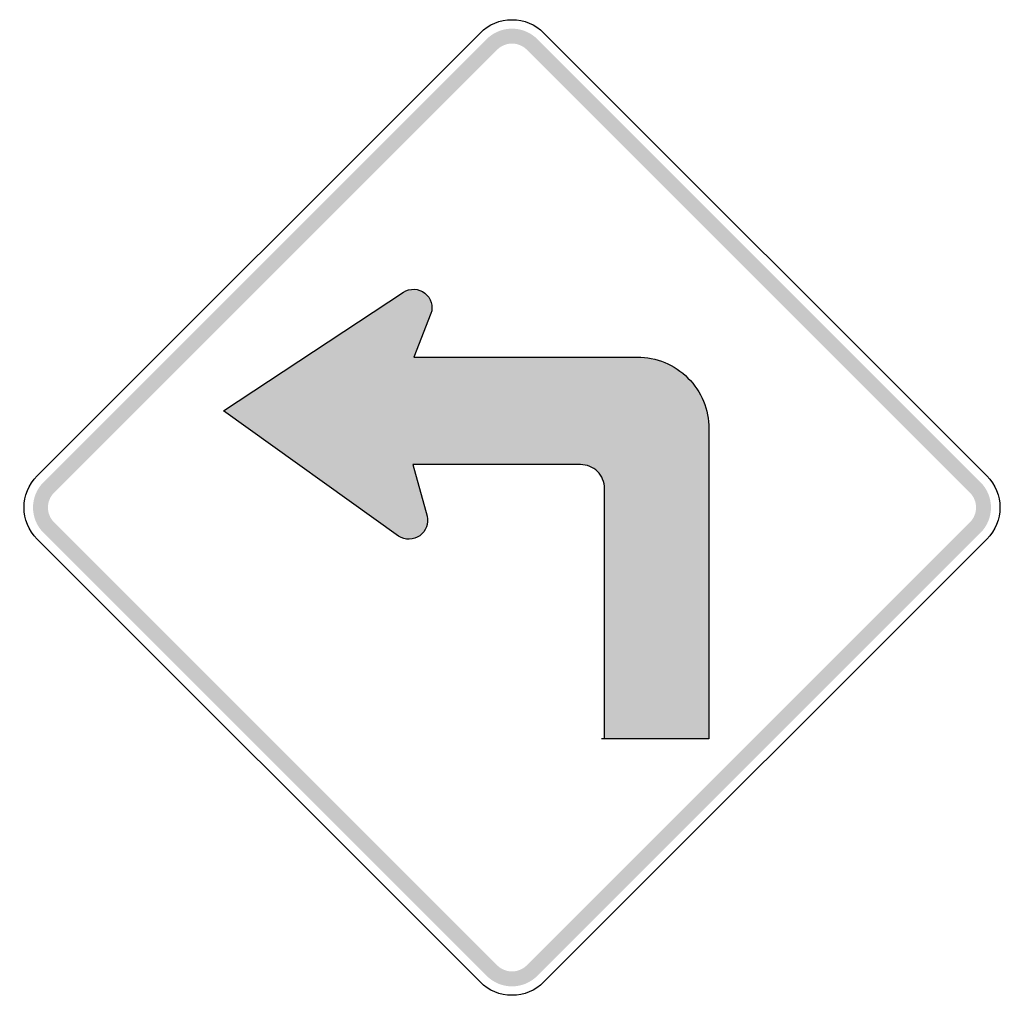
# Model space of a CAD drawing. Header units: inches. Extents: x -21.2 to 21.2, y -21 to 21.
import ezdxf

# ---------------------------------------------------------------- set-up
doc = ezdxf.new("R2010")
doc.units = ezdxf.units.IN
doc.header["$MEASUREMENT"] = 0

msp = doc.modelspace()

# ---------------------------------------------------------------- hatches: boundary and pattern name
for points in [[(1.091, 20.187), (0.986, 20.283), (0.872, 20.369), (0.751, 20.444), (0.623, 20.508), (0.49, 20.559), (0.353, 20.598), (0.213, 20.624), (0.071, 20.637), (-0.071, 20.637), (-0.213, 20.624), (-0.353, 20.598), (-0.49, 20.559), (-0.623, 20.508), (-0.751, 20.444), (-0.872, 20.369), (-0.986, 20.283), (-1.091, 20.187), (-0.637, 19.732), (-0.575, 19.788), (-0.509, 19.839), (-0.438, 19.882), (-0.364, 19.919), (-0.286, 19.949), (-0.206, 19.972), (-0.124, 19.987), (-0.042, 19.995), (0.042, 19.995), (0.124, 19.987), (0.206, 19.972), (0.286, 19.949), (0.364, 19.919), (0.438, 19.882), (0.509, 19.839), (0.575, 19.788), (0.637, 19.732), (1.091, 20.187)], [(-19.732, 0.637), (-0.637, 19.732), (-1.091, 20.187), (-20.187, 1.091), (-19.732, 0.637)], [(0.637, 19.732), (19.732, 0.637), (20.187, 1.091), (1.091, 20.187), (0.637, 19.732)], [(-20.187, 1.091), (-20.289, 0.979), (-20.379, 0.857), (-20.457, 0.727), (-20.522, 0.591), (-20.573, 0.448), (-20.609, 0.301), (-20.632, 0.151), (-20.639, 0), (-20.632, -0.151), (-20.609, -0.301), (-20.573, -0.448), (-20.522, -0.591), (-20.457, -0.727), (-20.379, -0.857), (-20.289, -0.979), (-20.187, -1.091), (-19.732, -0.637), (-19.792, -0.571), (-19.844, -0.5), (-19.89, -0.424), (-19.928, -0.344), (-19.957, -0.261), (-19.979, -0.176), (-19.992, -0.088), (-19.996, 0), (-19.992, 0.088), (-19.979, 0.176), (-19.957, 0.261), (-19.928, 0.344), (-19.89, 0.424), (-19.844, 0.5), (-19.792, 0.571), (-19.732, 0.637), (-20.187, 1.091)], [(20.187, -1.091), (20.289, -0.979), (20.379, -0.857), (20.457, -0.727), (20.522, -0.591), (20.573, -0.448), (20.609, -0.301), (20.632, -0.151), (20.639, 0), (20.632, 0.151), (20.609, 0.301), (20.573, 0.448), (20.522, 0.591), (20.457, 0.727), (20.379, 0.857), (20.289, 0.979), (20.187, 1.091), (19.732, 0.637), (19.792, 0.571), (19.844, 0.5), (19.89, 0.424), (19.928, 0.344), (19.957, 0.261), (19.979, 0.176), (19.992, 0.088), (19.996, 0), (19.992, -0.088), (19.979, -0.176), (19.957, -0.261), (19.928, -0.344), (19.89, -0.424), (19.844, -0.5), (19.792, -0.571), (19.732, -0.637), (20.187, -1.091)], [(-0.637, -19.732), (-19.732, -0.637), (-20.187, -1.091), (-1.091, -20.187), (-0.637, -19.732)], [(19.732, -0.637), (0.637, -19.732), (1.091, -20.187), (20.187, -1.091), (19.732, -0.637)], [(-1.091, -20.187), (-0.979, -20.289), (-0.857, -20.379), (-0.727, -20.457), (-0.591, -20.522), (-0.448, -20.573), (-0.301, -20.609), (-0.151, -20.632), (0, -20.639), (0.151, -20.632), (0.301, -20.609), (0.448, -20.573), (0.591, -20.522), (0.727, -20.457), (0.857, -20.379), (0.979, -20.289), (1.091, -20.187), (0.637, -19.732), (0.571, -19.792), (0.5, -19.844), (0.424, -19.89), (0.344, -19.928), (0.261, -19.957), (0.176, -19.979), (0.088, -19.992), (0, -19.996), (-0.088, -19.992), (-0.176, -19.979), (-0.261, -19.957), (-0.344, -19.928), (-0.424, -19.89), (-0.5, -19.844), (-0.571, -19.792), (-0.637, -19.732), (-1.091, -20.187)]]:
    msp.add_hatch(color=7).paths.add_polyline_path(points)
h = msp.add_hatch(color=7)
edge = h.paths.add_edge_path()
edge.add_line((-4.226, 6.474), (-3.491, 8.355))
edge.add_spline(control_points=[(-3.491, 8.355), (-3.381, 8.676), (-3.488, 9.031), (-3.757, 9.239), (-4.025, 9.446), (-4.396, 9.46), (-4.679, 9.274)], knot_values=[0, 0, 0, 0, 1, 1, 1, 2, 2, 2, 2], degree=3, periodic=0)
edge.add_line((-4.679, 9.274), (-12.425, 4.167))
edge.add_line((-12.425, 4.167), (-4.884, -1.238))
edge.add_spline(control_points=[(-4.884, -1.238), (-4.606, -1.418), (-4.246, -1.409), (-3.977, -1.217), (-3.707, -1.025), (-3.582, -0.688), (-3.661, -0.367)], knot_values=[0, 0, 0, 0, 1, 1, 1, 2, 2, 2, 2], degree=3, periodic=0)
edge.add_line((-3.661, -0.367), (-4.275, 1.847))
edge.add_line((-4.275, 1.847), (2.956, 1.851))
edge.add_spline(control_points=[(2.956, 1.851), (3.229, 1.851), (3.49, 1.743), (3.683, 1.55), (3.877, 1.357), (3.985, 1.095), (3.985, 0.822)], knot_values=[0, 0, 0, 0, 1, 1, 1, 2, 2, 2, 2], degree=3, periodic=0)
edge.add_line((3.985, 0.822), (3.986, -9.966))
edge.add_line((3.986, -9.966), (8.487, -9.966))
edge.add_line((8.487, -9.966), (8.486, 3.395))
edge.add_spline(control_points=[(8.486, 3.395), (8.486, 4.214), (8.16, 5), (7.581, 5.578), (7.002, 6.157), (6.216, 6.482), (5.397, 6.481)], knot_values=[0, 0, 0, 0, 1, 1, 1, 2, 2, 2, 2], degree=3, periodic=0)
edge.add_line((5.397, 6.481), (-4.226, 6.474))

# ---------------------------------------------------------------- linework, layer by layer
at = {"color": 7}
for points in [[(-20.46, 1.364), (-1.364, 20.46)], [(1.364, 20.46), (20.46, 1.364)], [(-4.884, -1.238), (-12.425, 4.167), (-4.679, 9.274)], [(-3.491, 8.355), (-4.226, 6.474), (5.397, 6.481)], [(8.486, 3.395), (8.487, -9.966), (3.858, -9.966)], [(2.956, 1.851), (-4.275, 1.847), (-3.661, -0.367)], [(3.986, -9.967), (3.985, 0.822)], [(-1.364, -20.46), (-20.46, -1.364)], [(20.46, -1.364), (1.364, -20.46)]]:
    msp.add_lwpolyline(points, dxfattribs=at)
for points in [[(-1.364, 20.46), (-1.002, 20.822), (-0.512, 21.025), (0, 21.025), (0.512, 21.025), (1.002, 20.822), (1.364, 20.46)], [(-4.679, 9.274), (-4.396, 9.46), (-4.025, 9.446), (-3.757, 9.239), (-3.488, 9.031), (-3.381, 8.676), (-3.491, 8.355)], [(5.397, 6.481), (6.216, 6.482), (7.002, 6.157), (7.581, 5.578), (8.16, 5), (8.486, 4.214), (8.486, 3.395)], [(3.985, 0.822), (3.985, 1.095), (3.877, 1.357), (3.683, 1.55), (3.49, 1.743), (3.229, 1.851), (2.956, 1.851)], [(-3.661, -0.367), (-3.582, -0.688), (-3.707, -1.025), (-3.977, -1.217), (-4.246, -1.409), (-4.606, -1.418), (-4.884, -1.238)], [(1.364, -20.46), (1.002, -20.822), (0.512, -21.025), (0, -21.025), (-0.512, -21.025), (-1.002, -20.822), (-1.364, -20.46)]]:
    msp.add_open_spline(points, degree=3, knots=[0, 0, 0, 0, 1, 1, 1, 2, 2, 2, 2], dxfattribs=at)
for points in [[(-20.46, -1.364), (-21.213, -0.611), (-21.213, 0.611), (-20.46, 1.364)], [(20.46, 1.364), (21.213, 0.611), (21.213, -0.611), (20.46, -1.364)]]:
    msp.add_open_spline(points, degree=3, dxfattribs=at)

doc.saveas('drawing.dxf')
